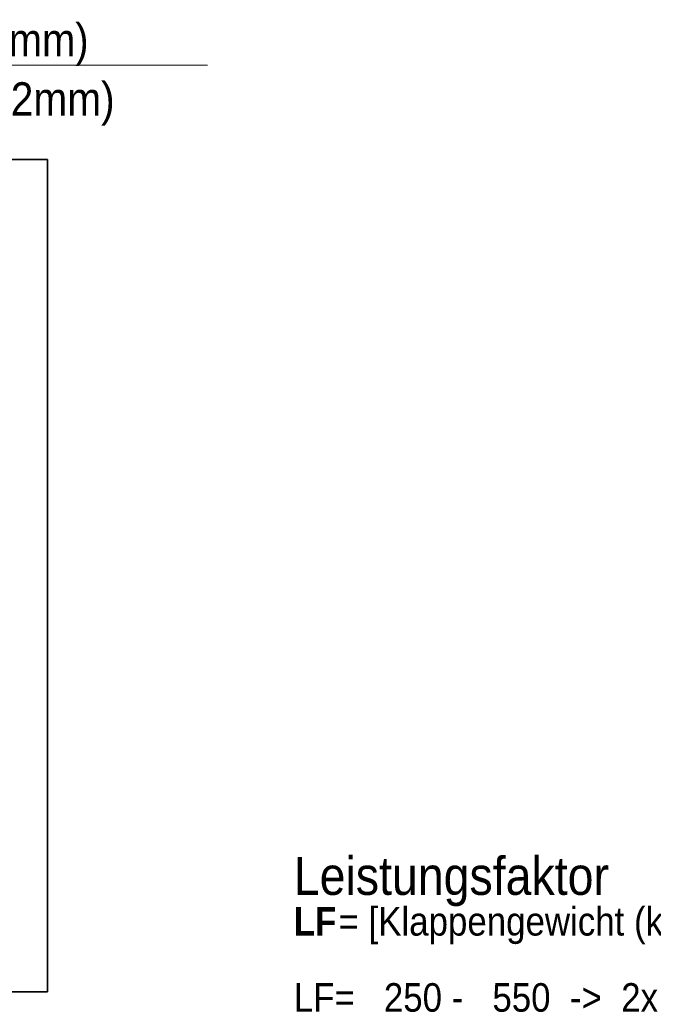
# Model space of a CAD drawing. Header units: millimetres. Extents: x 0 to 594, y 0 to 420.
# Tile 71 of 73: x 375 to 441, y 141 to 245. Entities that reach past the tile are written whole.
import ezdxf

# ---------------------------------------------------------------- set-up
doc = ezdxf.new("R2010")
doc.units = ezdxf.units.MM
doc.linetypes.add('SLD-Durchgehend', pattern=[0])
doc.linetypes.add('SLD-Phantom', pattern=[12.7, 6.35, -1.27, 1.27, -1.27, 1.27, -1.27])
doc.styles.add('SLDTEXTSTYLE0', font='GOTHIC.TTF', dxfattribs={"width": 0.913})
doc.styles.add('SLDTEXTSTYLE1', font='GOTHICB.TTF', dxfattribs={"width": 0.913})
doc.dimstyles.new('SLDDIMSTYLE6', dxfattribs={"dimtxt": 3.439583, "dimasz": 2.5, "dimexe": 0, "dimexo": 0.0625, "dimgap": 0.859896, "dimtad": 0, "dimtih": 1, "dimtoh": 1, "dimlfac": 4, "dimrnd": 1e-09, "dimzin": 12, "dimdsep": 46, "dimtxsty": 'SLDTEXTSTYLE0', "dimsah": 1, "dimcen": 0.09, "dimadec": 0, "dimazin": 3, "dimtfac": 1, "dimtmove": 0, "dimatfit": 0, "dimfxl": 1, "dimfrac": 2, "dimtolj": 1, "dimtzin": 12, "dimarcsym": 0})

# ---------------------------------------------------------------- blocks, each defined once
blk = doc.blocks.new('SW_NOTE_0_6')
at = {"color": 0, "linetype": 'Continuous', "lineweight": 0, "attachment_point": 1}
for s, insert, char_height, style in [('Leistungsfaktor ', (0, 5.11), 4, 'SLDTEXTSTYLE0'), ('LF', (39.41, 5.11), 4, 'SLDTEXTSTYLE1'), (' = [Klappengewicht (kg) + 2x Griffgewicht (kg)] x Klappenhöhe (mm)', (3.68, -0.17), 3, 'SLDTEXTSTYLE0'), ('LF', (0, -0.17), 3, 'SLDTEXTSTYLE1'), ('LF=   250 -   550  ->  2x Beschlag  Kraftspeicher  1', (0, -8.17), 3, 'SLDTEXTSTYLE0'), ('LF=   500 - 1100  ->  1x Beschlag  Kraftspeicher  1 / 1x Kraftspeicher 2', (0, -12.17), 3, 'SLDTEXTSTYLE0'), ('LF= 1000 - 2250  ->  2x Beschlag  Kraftspeicher  3 ', (0, -16.17), 3, 'SLDTEXTSTYLE0')]:
    blk.add_mtext(s, dxfattribs=dict(at, insert=insert, char_height=char_height, style=style))
blk = doc.blocks.new('_D_16')
at = {"color": 150, "linetype": 'SLD-Durchgehend', "lineweight": 0}
for p, q in [((394.62, 240.04), (299.5, 240.04)), ((299.5, 240.04), (299.5, 225.39)), ((299.5, 221.6), (299.5, 225.39)), ((285.01, 221.6), (300.5, 221.6)), ((299.5, 221.6), (299.5, 219.1))]:
    blk.add_line(p, q, dxfattribs=at)
at = {"color": 150, "linetype": 'SLD-Durchgehend', "lineweight": 18}
for points in [[(299.5, 225.39), (299.81, 227.89), (299.19, 227.89)], [(299.5, 221.6), (299.19, 219.1), (299.81, 219.1)]]:
    blk.add_solid(points, dxfattribs=at)
at = {"color": 150, "linetype": 'SLD-Durchgehend', "lineweight": 18, "insert": (299.5, 244.43), "char_height": 3.4396, "attachment_point": 1, "style": 'SLDTEXTSTYLE0'}
blk.add_mtext('Einsprung =16,8mm (bei max. FAO =22mm)', dxfattribs=at)

msp = doc.modelspace()

# ---------------------------------------------------------------- linework, layer by layer
at = {"color": 7, "linetype": 'SLD-Phantom', "lineweight": 18}
for p, q in [((290.292691, 230.1446), (377.79269, 230.1446)), ((290.292691, 230.1446), (377.79269, 230.1446)), ((377.79269, 230.1446), (377.79269, 142.644601)), ((377.79269, 230.1446), (377.79269, 142.644601)), ((377.79269, 142.644601), (290.292691, 142.644601)), ((377.79269, 142.644601), (290.292691, 142.644601))]:
    msp.add_line(p, q, dxfattribs=at)
at = {"color": 7, "linetype": 'SLD-Durchgehend', "lineweight": 35}
for p, q in [((372.792691, 230.1446), (377.79269, 230.1446)), ((377.79269, 230.1446), (377.79269, 142.644601)), ((377.79269, 142.644601), (372.792691, 142.644601))]:
    msp.add_line(p, q, dxfattribs=at)

# ---------------------------------------------------------------- block references
at = {"color": 7, "linetype": 'Continuous', "lineweight": 0}
msp.add_blockref('SW_NOTE_0_6', (403.681499, 151.715431), dxfattribs=at)

# ---------------------------------------------------------------- texts
at = {"color": 7, "linetype": 'Continuous', "lineweight": 0, "insert": (326.090544, 238.251172), "char_height": 3.5, "attachment_point": 1, "style": 'SLDTEXTSTYLE0'}
msp.add_mtext('10,9mm (bei min. FAO = 2mm)', dxfattribs=at)

# ---------------------------------------------------------------- dimensions: what is measured, and where the dimension line sits
at = {"color": 150, "linetype": 'SLD-Durchgehend', "lineweight": 18}
dim = msp.add_linear_dim(base=(299.501999, 225.394601), p1=(285.007073, 221.59958), p2=(290.292691, 225.394601), angle=90, dimstyle='SLDDIMSTYLE6', dxfattribs=at)
dim.commit()
dim.dimension.update_dxf_attribs({"geometry": '_D_16', "text_midpoint": (299.501999, 242.769665), "dimtype": 160})

doc.saveas('drawing.dxf')
